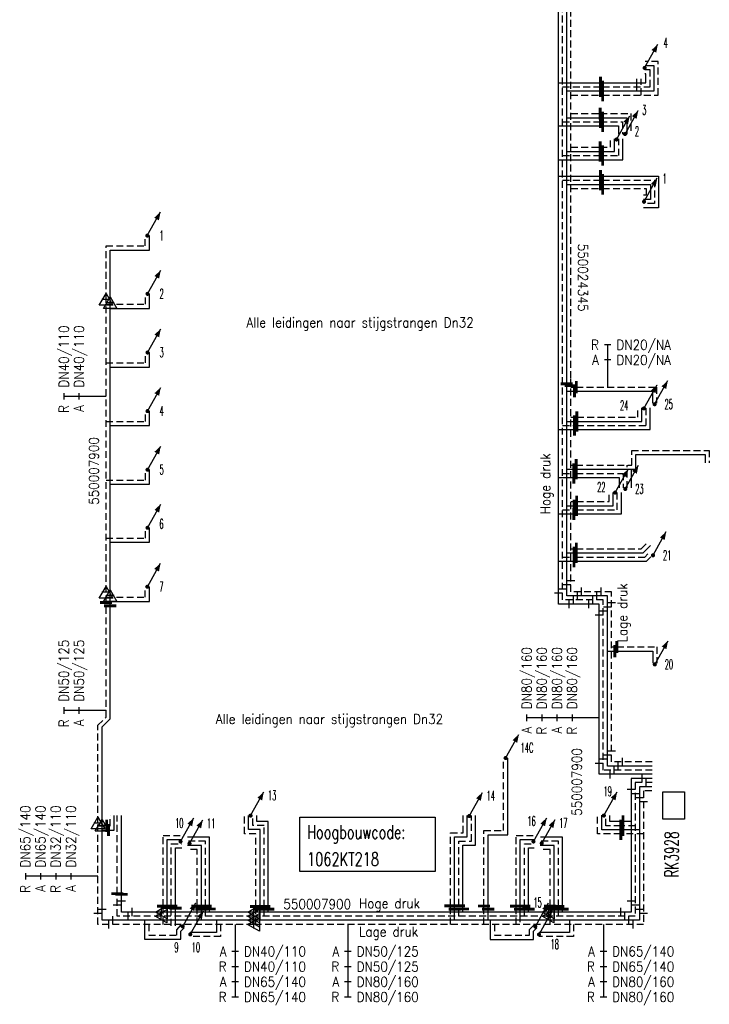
# Model space of a CAD drawing. Header units: millimetres. Extents: x 0 to 118212815, y 0 to 488348790.
# Tile 86 of 143: x 117681113 to 117744751, y 485206348 to 485297120. Entities that reach past the tile are written whole.
import ezdxf
from ezdxf.enums import TextEntityAlignment as Align

# ---------------------------------------------------------------- set-up
doc = ezdxf.new("R2010")
doc.units = ezdxf.units.MM
doc.header["$LTSCALE"] = 200
doc.linetypes.add('HIDDEN2', pattern=[4.7625, 3.175, -1.5875])
for name, color, linetype in [('WW-C-AFSLUITER', 7, 'Continuous'), ('WW-C-hoogbouw', 7, 'Continuous'), ('WW-C-KAST', 7, 'Continuous'), ('WW-C-mof', 7, 'Continuous'), ('WW-C-stijgstrang', 7, 'Continuous'), ('WW-C-VERLOOP', 7, 'Continuous'), ('WW-I-diam', 7, 'Continuous'), ('WW-I-info', 7, 'Continuous'), ('WW-L-aanvoer', 3, 'Continuous'), ('WW-L-retour', 3, 'HIDDEN2')]:
    doc.layers.add(name, color=color, linetype=linetype)
doc.styles.add('DIN17', font='ROMANS.SHX', dxfattribs={"width": 0.9})

# ---------------------------------------------------------------- blocks, each defined once
blk = doc.blocks.new('LR-VERL')
at = {"color": 0, "linetype": 'ByBlock', "lineweight": -2}
blk.add_lwpolyline([(1.08, 0), (-1.08, -1.25), (-1.08, 1.25)], close=True, dxfattribs=at)
blk = doc.blocks.new('LR-mof')
at = {"color": 0, "linetype": 'ByBlock', "lineweight": -2}
blk.add_line((0, -0.75), (0, 0.75), dxfattribs=at)
blk = doc.blocks.new('LR-DIAB4')
at = {"color": 0, "linetype": 'Continuous', "lineweight": -3}
for p, q in [((0, 10.6), (0, 13.4)), ((0, 7.8), (0, 10.6)), ((0, 5), (0, 7.8))]:
    blk.add_line(p, q, dxfattribs=at)
at = {"color": 0, "lineweight": -3}
blk.add_line((0, 0), (0, 5), dxfattribs=at)
for points in [[(0.61, 13.4), (0, 13.4), (-0.61, 13.4)], [(0.61, 10.6), (0, 10.6), (-0.61, 10.6)], [(0.61, 7.8), (0, 7.8), (-0.61, 7.8)], [(0.61, 5), (0, 5), (-0.61, 5)]]:
    blk.add_lwpolyline(points, dxfattribs=at)
at = {"color": 1, "lineweight": -3, "style": 'DIN17', "width": 0.9}
for tag, p in [('*1', (-1.61, 13.4)), ('*2', (-1.61, 10.62)), ('*3', (-1.61, 7.82)), ('*4', (-1.61, 5.02))]:
    blk.add_attdef(tag, text='', height=1.8, dxfattribs=at).set_placement(p, align=Align.MIDDLE_RIGHT)
for tag, p in [('*11', (1.61, 13.4)), ('*12', (1.61, 10.6)), ('*13', (1.61, 7.8)), ('*14', (1.61, 5))]:
    blk.add_attdef(tag, text='', height=1.8, dxfattribs=at).set_placement(p, align=Align.MIDDLE_LEFT)
blk = doc.blocks.new('LR-DIAO4')
at = {"color": 0, "lineweight": -3}
blk.add_line((0, 0), (0, -5), dxfattribs=at)
at = {"color": 0, "linetype": 'Continuous', "lineweight": -3}
for p, q in [((0, -5), (0, -7.8)), ((0, -7.8), (0, -10.6)), ((0, -10.6), (0, -13.4))]:
    blk.add_line(p, q, dxfattribs=at)
at = {"color": 0, "lineweight": -3}
for points in [[(0.61, -5), (0, -5), (-0.61, -5)], [(0.61, -7.8), (0, -7.8), (-0.61, -7.8)], [(0.61, -10.6), (0, -10.6), (-0.61, -10.6)], [(0.61, -13.4), (0, -13.4), (-0.61, -13.4)]]:
    blk.add_lwpolyline(points, dxfattribs=at)
at = {"color": 1, "lineweight": -3, "style": 'DIN17', "width": 0.9}
for tag, p in [('*1', (-1.61, -5)), ('*2', (-1.61, -7.78)), ('*3', (-1.61, -10.58)), ('*4', (-1.61, -13.38))]:
    blk.add_attdef(tag, text='', height=1.8, dxfattribs=at).set_placement(p, align=Align.MIDDLE_RIGHT)
for tag, p in [('*11', (1.61, -5)), ('*12', (1.61, -7.8)), ('*13', (1.61, -10.6)), ('*14', (1.61, -13.4))]:
    blk.add_attdef(tag, text='', height=1.8, dxfattribs=at).set_placement(p, align=Align.MIDDLE_LEFT)
blk = doc.blocks.new('LR-DIAB2')
at = {"color": 0, "linetype": 'Continuous', "lineweight": -3}
blk.add_line((0, 5), (0, 7.8), dxfattribs=at)
at = {"color": 0, "lineweight": -3}
blk.add_line((0, 0), (0, 5), dxfattribs=at)
for points in [[(0.61, 7.8), (0, 7.8), (-0.61, 7.8)], [(0.61, 5), (0, 5), (-0.61, 5)]]:
    blk.add_lwpolyline(points, dxfattribs=at)
at = {"color": 1, "lineweight": -3, "style": 'DIN17', "width": 0.9}
for tag, p in [('*1', (-1.61, 7.8)), ('*2', (-1.61, 5.02))]:
    blk.add_attdef(tag, text='', height=1.8, dxfattribs=at).set_placement(p, align=Align.MIDDLE_RIGHT)
for tag, p in [('*11', (1.61, 7.8)), ('*12', (1.61, 5))]:
    blk.add_attdef(tag, text='', height=1.8, dxfattribs=at).set_placement(p, align=Align.MIDDLE_LEFT)
blk = doc.blocks.new('LR-styg')
at = {"color": 0, "lineweight": -3}
blk.add_line((0, 0), (2.5, 4.33), dxfattribs=at)
at = {"color": 0, "lineweight": -3, "const_width": 0.375}
blk.add_lwpolyline([(-0.19, 0, 1), (0.19, 0, 1)], format="xyb", close=True, dxfattribs=at)
at = {"color": 0, "lineweight": -3}
blk.add_solid([(2.5, 4.33), (1.32, 3.28), (2.18, 2.78)], dxfattribs=at)
at = {"color": 7, "linetype": 'ByBlock', "lineweight": -2, "style": 'DIN17', "width": 0.5}
blk.add_attdef('*1', text='', height=1.8, dxfattribs=at).set_placement((0, -2.5), align=Align.MIDDLE)
blk = doc.blocks.new('LR-hoogb')
at = {"color": 0, "linetype": 'ByBlock', "lineweight": -3}
blk.add_lwpolyline([(-12.5, 5), (12.5, 5), (12.5, -5), (-12.5, -5)], close=True, dxfattribs=at)
at = {"color": 7, "linetype": 'Continuous', "lineweight": -3, "style": 'DIN17', "width": 0.7}
blk.add_text('Hoogbouwcode:', height=2.5, dxfattribs=at).set_placement((-11.15, 1))
at = {"color": 0, "linetype": 'ByBlock', "lineweight": -3, "style": 'DIN17', "width": 0.7}
for tag, p in [('*1', (-11.15, -4)), ('*2', (-11.15, -9))]:
    blk.add_attdef(tag, p, '', height=2.5, dxfattribs=at)
blk = doc.blocks.new('LR-AFS')
at = {"color": 0, "lineweight": -3, "const_width": 0.7}
blk.add_lwpolyline([(0, -1.5), (0, 1.5)], dxfattribs=at)
at = {"color": 7, "linetype": 'ByBlock', "lineweight": -2, "style": 'DIN17', "width": 0.9}
blk.add_attdef('*1', text='', height=2.5, dxfattribs=at).set_placement((0, 5), align=Align.MIDDLE)
at = {"color": 0, "linetype": 'ByBlock', "lineweight": -2, "style": 'DIN17', "width": 0.3, "flags": 1}
for tag, p in [('*2', (2.5, 1.5)), ('OCODE', (-7.5, -2.5)), ('NCODE', (-2.5, -2.5)), ('BC', (2.5, -2.5)), ('RK', (7.5, -2.5)), ('ST', (-7.5, -5)), ('VCODE', (-2.5, -5)), ('NIVO', (2.5, -5)), ('IMM', (7.5, -5)), ('FABR', (-7.5, -7.5)), ('TYPE', (-2.5, -7.5)), ('OPBOUW', (2.5, -7.5)), ('BEDIEN', (7.5, -7.5)), ('VERTR', (-7.5, -10)), ('OPBLEN', (-2.5, -10)), ('HULPST', (2.5, -10)), ('VERLSP', (7.5, -10)), ('DEKM', (-7.5, -12.5)), ('PDATUM', (-2.5, -12.5)), ('OPM', (2.5, -12.5)), ('BORD', (7.5, -12.5)), ('BORDL', (-7.5, -15)), ('BORDX', (-2.5, -15)), ('BORDY', (2.5, -15)), ('BORDZ', (7.5, -15))]:
    blk.add_attdef(tag, text='', height=1.8, dxfattribs=at).set_placement(p, align=Align.MIDDLE)
blk = doc.blocks.new('LR-kast')
at = {"color": 0, "linetype": 'ByBlock', "lineweight": -3}
blk.add_lwpolyline([(-2.5, 2), (2.5, 2), (2.5, -2), (-2.5, -2)], close=True, dxfattribs=at)
at = {"color": 7, "linetype": 'ByBlock', "lineweight": -3, "style": 'DIN17', "width": 0.7}
for tag, p in [('*1', (0, 5)), ('*2', (0, -5))]:
    blk.add_attdef(tag, text='', height=2.5, dxfattribs=at).set_placement(p, align=Align.MIDDLE)
at = {"color": 0, "linetype": 'ByBlock', "lineweight": -2, "style": 'DIN17', "width": 0.3, "flags": 1}
for tag, p in [('OCODE', (5, 1.25)), ('NCODE', (10, 1.25)), ('BC', (15, 1.25)), ('RK', (20, 1.25)), ('ST', (5, -1.25)), ('VCODE', (10, -1.25)), ('NIVO', (15, -1.25)), ('IMM', (20, -1.25))]:
    blk.add_attdef(tag, text='', height=1.8, dxfattribs=at).set_placement(p, align=Align.MIDDLE)
blk = doc.blocks.new('LR-hyp')
at = {"color": 7, "linetype": 'ByBlock', "lineweight": -3, "style": 'DIN17', "width": 0.9}
blk.add_attdef('*1', text='', height=1.8, dxfattribs=at).set_placement((0, 0), align=Align.MIDDLE)
at = {"color": 7, "linetype": 'ByBlock', "lineweight": -2, "style": 'DIN17', "width": 0.9, "flags": 1}
blk.add_attdef('*2', text='', height=1.8, dxfattribs=at).set_placement((0, -5), align=Align.MIDDLE)

msp = doc.modelspace()

# ---------------------------------------------------------------- linework, layer by layer
at = {"layer": 'WW-L-aanvoer'}
for p, q in [((117730830, 485260663), (117730830, 485332830)), ((117731590, 485264087), (117731590, 485316088)), ((117739663, 485292879), (117738833, 485292879)), ((117739663, 485290550), (117739663, 485292879)), ((117730830, 485291310), (117734708, 485291310)), ((117734708, 485291310), (117738903, 485291310)), ((117738068, 485290550), (117738068, 485291663)), ((117738903, 485292119), (117738806, 485292119)), ((117738903, 485291310), (117738903, 485292119)), ((117731590, 485290550), (117734704, 485290550)), ((117734704, 485290550), (117739663, 485290550)), ((117731590, 485288082), (117734906, 485288082)), ((117734906, 485288082), (117737133, 485288082)), ((117737133, 485288082), (117737133, 485286563)), ((117730830, 485287322), (117734906, 485287322)), ((117734906, 485287322), (117736373, 485287322)), ((117736373, 485287322), (117736373, 485286563)), ((117736011, 485284974), (117736011, 485286122)), ((117736771, 485284214), (117736771, 485286122)), ((117731590, 485284974), (117734906, 485284974)), ((117734906, 485284974), (117736011, 485284974)), ((117730830, 485284214), (117734904, 485284214)), ((117734904, 485284214), (117736771, 485284214)), ((117730830, 485282697), (117734709, 485282697)), ((117734709, 485282697), (117740072, 485282697)), ((117740072, 485282697), (117740072, 485279788)), ((117731590, 485281937), (117734712, 485281937)), ((117734712, 485281937), (117739312, 485281937)), ((117739312, 485281937), (117739312, 485280548)), ((117739312, 485280548), (117738668, 485280548)), ((117740072, 485279788), (117738669, 485279788)), ((117693082, 485275885), (117693082, 485277216)), ((117689464, 485271026), (117689464, 485275885)), ((117689464, 485275885), (117693082, 485275885)), ((117693101, 485270509), (117693101, 485271845)), ((117689464, 485244022), (117689464, 485271026)), ((117689464, 485270509), (117693101, 485270509)), ((117693101, 485265099), (117693101, 485266435)), ((117689464, 485265099), (117693101, 485265099)), ((117731590, 485263545), (117731590, 485264087)), ((117731590, 485244005), (117731590, 485263545)), ((117731590, 485262869), (117732313, 485262869)), ((117732313, 485262869), (117739511, 485262869)), ((117739511, 485262869), (117739511, 485261756)), ((117738532, 485260087), (117738532, 485261335)), ((117739292, 485259327), (117739292, 485261327)), ((117693101, 485259704), (117693101, 485261039)), ((117730830, 485243245), (117730830, 485260663)), ((117689464, 485259704), (117693101, 485259704)), ((117731590, 485260087), (117732313, 485260087)), ((117732313, 485260087), (117738532, 485260087)), ((117730830, 485259327), (117732315, 485259327)), ((117732315, 485259327), (117739292, 485259327)), ((117737966, 485255673), (117737966, 485257038)), ((117737966, 485257038), (117744371, 485257038)), ((117744371, 485257038), (117744371, 485256266)), ((117693101, 485254299), (117693101, 485255634)), ((117731590, 485255673), (117732239, 485255673)), ((117732239, 485255673), (117737966, 485255673)), ((117737560, 485253949), (117737560, 485255673)), ((117689464, 485254299), (117693101, 485254299)), ((117730830, 485254913), (117732252, 485254913)), ((117732252, 485254913), (117736420, 485254913)), ((117736420, 485254913), (117736420, 485253949)), ((117735882, 485252311), (117735882, 485253544)), ((117736642, 485251551), (117736642, 485253545)), ((117731590, 485252311), (117732257, 485252311)), ((117732257, 485252311), (117735882, 485252311)), ((117730830, 485251551), (117732254, 485251551)), ((117732254, 485251551), (117736642, 485251551)), ((117693101, 485248943), (117693101, 485250279)), ((117689464, 485248943), (117693101, 485248943)), ((117738631, 485247961), (117739335, 485248655)), ((117731590, 485247961), (117732280, 485247961)), ((117732280, 485247961), (117738631, 485247961)), ((117730830, 485247201), (117732270, 485247201)), ((117732270, 485247201), (117738943, 485247201)), ((117738943, 485247201), (117739354, 485247607)), ((117693086, 485243491), (117693086, 485244841)), ((117689464, 485243090), (117689464, 485244022)), ((117689464, 485243491), (117693086, 485243491)), ((117734590, 485243245), (117730830, 485243245)), ((117735350, 485244005), (117731590, 485244005)), ((117734590, 485227554), (117734590, 485243245)), ((117735350, 485228314), (117735350, 485244005)), ((117689464, 485232656), (117689464, 485243090)), ((117735350, 485238910), (117736033, 485238910)), ((117736033, 485238910), (117739526, 485238910)), ((117739526, 485238910), (117739526, 485237797)), ((117688718, 485231920), (117689464, 485232656)), ((117688718, 485222846), (117688718, 485231920)), ((117726143, 485221987), (117726143, 485229055)), ((117739483, 485228314), (117735350, 485228314)), ((117739483, 485227554), (117734590, 485227554)), ((117739483, 485227174), (117737542, 485227174)), ((117737542, 485227174), (117737542, 485214858)), ((117739433, 485226411), (117738302, 485226411)), ((117738302, 485226411), (117738302, 485214098)), ((117689841, 485222413), (117689841, 485223751)), ((117690500, 485216492), (117690500, 485223740)), ((117702241, 485222449), (117702241, 485223751)), ((117703001, 485223209), (117703001, 485223750)), ((117704057, 485223209), (117703001, 485223209)), ((117704057, 485215126), (117704057, 485223209)), ((117722410, 485221783), (117722410, 485223750)), ((117723170, 485221023), (117723170, 485223742)), ((117734817, 485222437), (117734817, 485223771)), ((117735577, 485223197), (117735577, 485223748)), ((117736783, 485223197), (117735577, 485223197)), ((117737542, 485223197), (117736783, 485223197)), ((117688718, 485214098), (117688718, 485222846)), ((117688718, 485222413), (117689304, 485222413)), ((117689304, 485222413), (117689841, 485222413)), ((117703297, 485222449), (117702241, 485222449)), ((117703297, 485215126), (117703297, 485222449)), ((117736787, 485222437), (117734817, 485222437)), ((117738302, 485222437), (117736787, 485222437)), ((117694727, 485221535), (117696069, 485221535)), ((117694727, 485215252), (117694727, 485221535)), ((117698644, 485221759), (117696589, 485221759)), ((117698644, 485215135), (117698644, 485221759)), ((117721251, 485221783), (117722410, 485221783)), ((117721251, 485215120), (117721251, 485221783)), ((117724336, 485221987), (117726143, 485221987)), ((117724336, 485215117), (117724336, 485221987)), ((117727303, 485221530), (117728608, 485221530)), ((117727303, 485215109), (117727303, 485221530)), ((117731202, 485221758), (117729158, 485221758)), ((117731202, 485215125), (117731202, 485221758)), ((117695487, 485220775), (117696066, 485220775)), ((117695487, 485215208), (117695487, 485220775)), ((117697884, 485220999), (117696588, 485220999)), ((117697884, 485215119), (117697884, 485220999)), ((117722011, 485221023), (117723170, 485221023)), ((117722011, 485215136), (117722011, 485221023)), ((117728063, 485220770), (117728602, 485220770)), ((117728063, 485215115), (117728063, 485220770)), ((117730442, 485220998), (117729153, 485220998)), ((117730442, 485215115), (117730442, 485220998)), ((117690500, 485214858), (117690500, 485216492)), ((117694727, 485214098), (117694727, 485215252)), ((117695487, 485213586), (117695487, 485215208)), ((117697884, 485214098), (117697884, 485215119)), ((117698644, 485214858), (117698644, 485215135)), ((117703297, 485214098), (117703297, 485215126)), ((117704057, 485214858), (117704057, 485215126)), ((117721251, 485214098), (117721251, 485215120)), ((117722011, 485214858), (117722011, 485215136)), ((117724336, 485214098), (117724336, 485215117)), ((117727303, 485213908), (117727303, 485215109)), ((117728063, 485214858), (117728063, 485215115)), ((117730442, 485214098), (117730442, 485215115)), ((117731202, 485214858), (117731202, 485215125)), ((117702710, 485214098), (117688718, 485214098)), ((117694179, 485214858), (117690500, 485214858)), ((117692642, 485214098), (117692642, 485212354)), ((117702700, 485214858), (117694179, 485214858)), ((117699277, 485214098), (117699277, 485212983)), ((117729880, 485214858), (117702700, 485214858)), ((117738302, 485214098), (117702710, 485214098)), ((117724535, 485214098), (117724535, 485212335)), ((117737542, 485214858), (117729880, 485214858)), ((117731841, 485214098), (117731841, 485212974)), ((117695987, 485213077), (117696295, 485213404)), ((117728541, 485213079), (117728836, 485213387)), ((117692642, 485212354), (117695987, 485212354)), ((117695987, 485212354), (117695987, 485213077)), ((117699277, 485212983), (117696852, 485212983)), ((117724535, 485212335), (117728541, 485212335)), ((117728541, 485212335), (117728541, 485213079)), ((117731841, 485212974), (117729036, 485212974))]:
    msp.add_line(p, q, dxfattribs=at)
at = {"layer": 'WW-L-retour'}
for p, q in [((117731210, 485260663), (117731210, 485332829)), ((117731970, 485264087), (117731970, 485316103)), ((117740043, 485293259), (117738833, 485293259)), ((117740043, 485290170), (117740043, 485293259)), ((117739283, 485292499), (117738806, 485292499)), ((117739283, 485290930), (117739283, 485292499)), ((117738448, 485290170), (117738448, 485291663)), ((117731210, 485290930), (117734910, 485290930)), ((117734910, 485290930), (117739283, 485290930)), ((117731970, 485290170), (117734908, 485290170)), ((117734908, 485290170), (117740043, 485290170)), ((117731210, 485287702), (117734693, 485287702)), ((117731970, 485288462), (117734686, 485288462)), ((117734686, 485288462), (117737513, 485288462)), ((117734693, 485287702), (117736753, 485287702)), ((117736753, 485287702), (117736753, 485286563)), ((117737513, 485288462), (117737513, 485286563)), ((117735631, 485285354), (117735631, 485286122)), ((117736391, 485284594), (117736391, 485286122)), ((117731970, 485285354), (117734678, 485285354)), ((117734678, 485285354), (117735631, 485285354)), ((117731210, 485284594), (117734683, 485284594)), ((117734683, 485284594), (117736391, 485284594)), ((117731210, 485282317), (117734912, 485282317)), ((117734912, 485282317), (117739692, 485282317)), ((117739692, 485282317), (117739692, 485280168)), ((117731970, 485281557), (117734913, 485281557)), ((117734913, 485281557), (117738932, 485281557)), ((117738932, 485281557), (117738932, 485280928)), ((117738932, 485280928), (117738668, 485280928)), ((117739692, 485280168), (117738669, 485280168)), ((117692702, 485276265), (117692702, 485277216)), ((117689084, 485271329), (117689084, 485276265)), ((117689084, 485276265), (117692702, 485276265)), ((117689084, 485244339), (117689084, 485271329)), ((117692721, 485270889), (117692721, 485271845)), ((117689084, 485270889), (117692721, 485270889)), ((117692721, 485265479), (117692721, 485266435)), ((117689084, 485265479), (117692721, 485265479)), ((117731970, 485263383), (117731970, 485264087)), ((117731970, 485244385), (117731970, 485263383)), ((117731970, 485263249), (117732474, 485263249)), ((117732474, 485263249), (117739891, 485263249)), ((117739891, 485263249), (117739891, 485261756)), ((117738152, 485260467), (117738152, 485261335)), ((117738912, 485259707), (117738912, 485261327)), ((117692721, 485260084), (117692721, 485261039)), ((117731210, 485243625), (117731210, 485260663)), ((117731970, 485260467), (117732530, 485260467)), ((117732530, 485260467), (117738152, 485260467)), ((117689084, 485260084), (117692721, 485260084)), ((117731210, 485259707), (117732529, 485259707)), ((117732529, 485259707), (117738912, 485259707)), ((117737586, 485256053), (117737586, 485257418)), ((117737586, 485257418), (117744751, 485257418)), ((117744751, 485257418), (117744751, 485256266)), ((117731970, 485256053), (117732458, 485256053)), ((117732458, 485256053), (117737586, 485256053)), ((117737180, 485253949), (117737180, 485256053)), ((117692721, 485254679), (117692721, 485255634)), ((117731210, 485255293), (117732460, 485255293)), ((117732460, 485255293), (117736800, 485255293)), ((117736800, 485255293), (117736800, 485253949)), ((117689084, 485254679), (117692721, 485254679)), ((117735502, 485252691), (117735502, 485253544)), ((117736262, 485251931), (117736262, 485253545)), ((117731970, 485252691), (117732503, 485252691)), ((117732503, 485252691), (117735502, 485252691)), ((117731210, 485251931), (117732510, 485251931)), ((117732510, 485251931), (117736262, 485251931)), ((117692721, 485249323), (117692721, 485250279)), ((117689084, 485249323), (117692721, 485249323)), ((117738475, 485248341), (117739068, 485248926)), ((117731970, 485248341), (117732478, 485248341)), ((117732478, 485248341), (117738475, 485248341)), ((117738787, 485247581), (117739087, 485247877)), ((117731210, 485247581), (117732477, 485247581)), ((117732477, 485247581), (117738787, 485247581)), ((117689084, 485243388), (117689084, 485244339)), ((117692706, 485243871), (117692706, 485244841)), ((117735730, 485244385), (117731970, 485244385)), ((117735730, 485228694), (117735730, 485244385)), ((117689084, 485243871), (117692706, 485243871)), ((117689084, 485232815), (117689084, 485243388)), ((117734970, 485243625), (117731210, 485243625)), ((117734970, 485227934), (117734970, 485243625)), ((117735730, 485239290), (117736213, 485239290)), ((117736213, 485239290), (117739906, 485239290)), ((117739906, 485239290), (117739906, 485237797)), ((117688338, 485232079), (117689084, 485232815)), ((117688338, 485223050), (117688338, 485232079)), ((117725763, 485222367), (117725763, 485229055)), ((117739483, 485228694), (117735730, 485228694)), ((117739483, 485227934), (117734970, 485227934)), ((117739483, 485226794), (117737922, 485226794)), ((117737922, 485226794), (117737922, 485214478)), ((117739433, 485226031), (117738682, 485226031)), ((117738682, 485226031), (117738682, 485213718)), ((117689461, 485222793), (117689461, 485223751)), ((117690120, 485216548), (117690120, 485223740)), ((117701861, 485222069), (117701861, 485223751)), ((117702621, 485222829), (117702621, 485223750)), ((117722030, 485222163), (117722030, 485223750)), ((117722790, 485221403), (117722790, 485223742)), ((117734437, 485222057), (117734437, 485223771)), ((117735197, 485222817), (117735197, 485223748)), ((117688338, 485213718), (117688338, 485223050)), ((117688338, 485222793), (117689135, 485222793)), ((117689135, 485222793), (117689461, 485222793)), ((117703677, 485222829), (117702621, 485222829)), ((117703677, 485215359), (117703677, 485222829)), ((117723956, 485222367), (117725763, 485222367)), ((117723956, 485215410), (117723956, 485222367)), ((117736579, 485222817), (117735197, 485222817)), ((117737922, 485222817), (117736579, 485222817)), ((117694347, 485221915), (117696069, 485221915)), ((117694347, 485215394), (117694347, 485221915)), ((117698264, 485221379), (117696589, 485221379)), ((117698264, 485215389), (117698264, 485221379)), ((117702917, 485222069), (117701861, 485222069)), ((117702917, 485215359), (117702917, 485222069)), ((117720871, 485222163), (117722030, 485222163)), ((117720871, 485215426), (117720871, 485222163)), ((117721631, 485221403), (117722790, 485221403)), ((117721631, 485215426), (117721631, 485221403)), ((117726923, 485221910), (117728608, 485221910)), ((117726923, 485215394), (117726923, 485221910)), ((117730822, 485221378), (117729158, 485221378)), ((117730822, 485215382), (117730822, 485221378)), ((117736582, 485222057), (117734437, 485222057)), ((117738682, 485222057), (117736582, 485222057)), ((117695107, 485221155), (117696066, 485221155)), ((117695107, 485215412), (117695107, 485221155)), ((117697504, 485220619), (117696588, 485220619)), ((117697504, 485215400), (117697504, 485220619)), ((117727683, 485221150), (117728602, 485221150)), ((117727683, 485215388), (117727683, 485221150)), ((117730062, 485220618), (117729153, 485220618)), ((117730062, 485215388), (117730062, 485220618)), ((117690120, 485214478), (117690120, 485216548)), ((117694347, 485213718), (117694347, 485215394)), ((117695107, 485213586), (117695107, 485215412)), ((117697504, 485213718), (117697504, 485215400)), ((117698264, 485214478), (117698264, 485215389)), ((117702917, 485213718), (117702917, 485215359)), ((117703677, 485214478), (117703677, 485215359)), ((117720871, 485213718), (117720871, 485215426)), ((117721631, 485214478), (117721631, 485215426)), ((117723956, 485213718), (117723956, 485215410)), ((117726923, 485213718), (117726923, 485215394)), ((117727683, 485214478), (117727683, 485215388)), ((117730062, 485213718), (117730062, 485215388)), ((117730822, 485214478), (117730822, 485215382)), ((117694150, 485214478), (117690120, 485214478)), ((117702688, 485214478), (117694150, 485214478)), ((117729870, 485214478), (117702688, 485214478)), ((117737922, 485214478), (117729870, 485214478)), ((117702688, 485213718), (117688338, 485213718)), ((117693022, 485213718), (117693022, 485212734)), ((117695607, 485213228), (117696018, 485213664)), ((117695607, 485212734), (117695607, 485213228)), ((117699657, 485213718), (117699657, 485212603)), ((117738682, 485213718), (117702688, 485213718)), ((117724915, 485213718), (117724915, 485212715)), ((117728161, 485213231), (117728560, 485213650)), ((117728161, 485212715), (117728161, 485213231)), ((117732221, 485213718), (117732221, 485212594)), ((117693022, 485212734), (117695607, 485212734)), ((117699657, 485212603), (117696852, 485212603)), ((117724915, 485212715), (117728161, 485212715)), ((117732221, 485212594), (117729036, 485212594))]:
    msp.add_line(p, q, dxfattribs=at)

# ---------------------------------------------------------------- block references
at = {"layer": 'WW-C-AFSLUITER', "linetype": 'Continuous', "xscale": 375, "yscale": 375, "zscale": 375}
for p in [(117734704, 485290550), (117734708, 485291310), (117734910, 485290930), (117734908, 485290170), (117734686, 485288462), (117734906, 485288082), (117734693, 485287702), (117734906, 485287322), (117734678, 485285354), (117734683, 485284594), (117734904, 485284214), (117734906, 485284974), (117734709, 485282697), (117734712, 485281937), (117734912, 485282317), (117734913, 485281557), (117732313, 485262869), (117732474, 485263249), (117732313, 485260087), (117732529, 485259707), (117732530, 485260467), (117732315, 485259327), (117732458, 485256053), (117732239, 485255673), (117732460, 485255293), (117732252, 485254913), (117732503, 485252691), (117732254, 485251551), (117732257, 485252311), (117732510, 485251931), (117732280, 485247961), (117732478, 485248341), (117732270, 485247201), (117732477, 485247581), (117736033, 485238910), (117736213, 485239290), (117689135, 485222793), (117736579, 485222817), (117736783, 485223197), (117689304, 485222413), (117736582, 485222057), (117736787, 485222437)]:
    msp.add_blockref('LR-AFS', p, dxfattribs=at)
at = {"layer": 'WW-C-AFSLUITER', "linetype": 'Continuous', "xscale": 375, "yscale": 375, "zscale": 375, "rotation": 90}
for p in [(117731590, 485263545), (117731970, 485263383), (117689084, 485243388), (117689464, 485243090), (117690120, 485216548), (117690500, 485216492), (117694347, 485215394), (117694727, 485215252), (117695107, 485215412), (117695487, 485215208), (117697504, 485215400), (117697884, 485215119), (117698264, 485215389), (117698644, 485215135), (117702917, 485215359), (117703297, 485215126), (117703677, 485215359), (117704057, 485215126), (117720871, 485215426), (117721251, 485215120), (117721631, 485215426), (117722011, 485215136), (117723956, 485215410), (117724336, 485215117), (117726923, 485215394), (117727303, 485215109), (117727683, 485215388), (117728063, 485215115), (117730062, 485215388), (117730442, 485215115), (117730822, 485215382), (117731202, 485215125)]:
    msp.add_blockref('LR-AFS', p, dxfattribs=at)
at = {"layer": 'WW-C-hoogbouw', "linetype": 'Continuous'}
ref = msp.add_blockref('LR-hoogb', (117713206, 485221104), dxfattribs=dict(at, xscale=500, yscale=500, zscale=500))
ref.add_attrib('*1', '1062KT218', (117707632, 485219104), dxfattribs={"layer": '0', "color": 7, "linetype": 'ByBlock', "lineweight": -3, "height": 1250, "style": 'DIN17', "width": 0.7})
at = {"layer": 'WW-C-KAST', "linetype": 'Continuous'}
ref = msp.add_blockref('LR-kast', (117741461, 485224679), dxfattribs=dict(at, xscale=500, yscale=500, zscale=500, rotation=90))
ref.add_attrib('*1', 'RK3928', dxfattribs={"layer": '0', "color": 7, "linetype": 'ByBlock', "lineweight": -3, "height": 1250, "rotation": 90, "style": 'DIN17', "width": 0.65}).set_placement((117741282, 485220168), align=Align.MIDDLE)
at = {"layer": 'WW-C-mof', "xscale": 500, "yscale": 500, "zscale": 500}
for p, rotation in [((117689084, 485271329), 90), ((117689464, 485271026), 90), ((117731590, 485245005), 89.99999999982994), ((117731970, 485245385), 89.99999999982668), ((117689084, 485244339), 90), ((117730830, 485244245), 89.99999999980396), ((117731210, 485244625), 89.99999999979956), ((117734350, 485244005), 180), ((117734730, 485244385), 180), ((117689464, 485244022), 90), ((117733590, 485243245), 180), ((117733970, 485243625), 180), ((117735730, 485243385), 269.9999999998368), ((117734590, 485242245), 269.9999999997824), ((117734970, 485242625), 269.9999999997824), ((117735350, 485243005), 269.9999999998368), ((117735730, 485229694), 89.99999999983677), ((117734970, 485228934), 89.99999999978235), ((117735350, 485229314), 89.99999999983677), ((117734590, 485228554), 89.99999999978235), ((117737542, 485226174), 269.999999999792), ((117737922, 485225794), 269.999999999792), ((117738302, 485225411), 269.999999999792), ((117738682, 485225031), 269.999999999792), ((117688338, 485223050), 90), ((117688718, 485222846), 90), ((117688718, 485215098), 89.99999999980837), ((117690120, 485215478), 89.99999999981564), ((117690500, 485215858), 89.99999999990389), ((117694179, 485214858), 180), ((117702700, 485214858), 180), ((117729880, 485214858), 180), ((117736542, 485214858), 179.9999999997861), ((117737542, 485215858), 89.99999999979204), ((117737922, 485215478), 89.99999999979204), ((117738302, 485215098), 89.99999999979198), ((117688338, 485214718), 89.99999999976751), ((117694150, 485214478), 180), ((117702688, 485214478), 180), ((117702688, 485213718), 180), ((117702710, 485214098), 180), ((117729870, 485214478), 180), ((117736922, 485214478), 179.9999999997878), ((117737302, 485214098), 179.9999999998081), ((117737682, 485213718), 179.9999999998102), ((117738682, 485214718), 89.99999999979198)]:
    msp.add_blockref('LR-mof', p, dxfattribs=dict(at, rotation=rotation))
for p in [(117732590, 485244005), (117732970, 485244385), (117731830, 485243245), (117732210, 485243625), (117736350, 485228314), (117736730, 485228694), (117735590, 485227554), (117735970, 485227934), (117738542, 485227174), (117738922, 485226794), (117691500, 485214858), (117689338, 485213718), (117689718, 485214098), (117691120, 485214478)]:
    msp.add_blockref('LR-mof', p, dxfattribs=at)
at = {"layer": 'WW-C-stijgstrang', "linetype": 'Continuous'}
ref = msp.add_blockref('LR-styg', (117738780, 485292677), dxfattribs=dict(at, xscale=499.9999999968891, yscale=499.9999999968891, zscale=499.9999999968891, rotation=0.7745839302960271))
ref.add_attrib('*1', '4', dxfattribs={"layer": '0', "color": 1, "linetype": 'ByBlock', "lineweight": -2, "height": 900, "style": 'DIN17', "width": 0.5}).set_placement((117740722, 485294989), align=Align.MIDDLE)
ref = msp.add_blockref('LR-styg', (117736971, 485286578), dxfattribs=dict(at, xscale=499.9999999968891, yscale=499.9999999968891, zscale=499.9999999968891, rotation=0.7745839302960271))
ref.add_attrib('*1', '3', dxfattribs={"layer": '0', "color": 1, "linetype": 'ByBlock', "lineweight": -2, "height": 900, "style": 'DIN17', "width": 0.5}).set_placement((117738747, 485288805), align=Align.MIDDLE)
ref = msp.add_blockref('LR-styg', (117736181, 485286073), dxfattribs=dict(at, xscale=499.9999999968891, yscale=499.9999999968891, zscale=499.9999999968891, rotation=0.7745839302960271))
ref.add_attrib('*1', '2', dxfattribs={"layer": '0', "color": 1, "linetype": 'ByBlock', "lineweight": -2, "height": 900, "style": 'DIN17', "width": 0.5}).set_placement((117738074, 485286826), align=Align.MIDDLE)
ref = msp.add_blockref('LR-styg', (117738732, 485280350), dxfattribs=dict(at, xscale=499.9999999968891, yscale=499.9999999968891, zscale=499.9999999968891, rotation=0.7745839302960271))
ref.add_attrib('*1', '1', dxfattribs={"layer": '0', "color": 1, "linetype": 'ByBlock', "lineweight": -2, "height": 900, "style": 'DIN17', "width": 0.5}).set_placement((117740615, 485282479), align=Align.MIDDLE)
ref = msp.add_blockref('LR-styg', (117692892, 485277216), dxfattribs=dict(at, xscale=499.9999999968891, yscale=499.9999999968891, zscale=499.9999999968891, rotation=0.7745839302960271))
ref.add_attrib('*1', '1', dxfattribs={"layer": '0', "color": 1, "linetype": 'ByBlock', "lineweight": -2, "height": 900, "style": 'DIN17', "width": 0.5}).set_placement((117694197, 485277224), align=Align.MIDDLE)
ref = msp.add_blockref('LR-styg', (117692911, 485271845), dxfattribs=dict(at, xscale=499.9999999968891, yscale=499.9999999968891, zscale=499.9999999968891, rotation=0.7745839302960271))
ref.add_attrib('*1', '2', dxfattribs={"layer": '0', "color": 1, "linetype": 'ByBlock', "lineweight": -2, "height": 900, "style": 'DIN17', "width": 0.5}).set_placement((117694216, 485271853), align=Align.MIDDLE)
ref = msp.add_blockref('LR-styg', (117692911, 485266435), dxfattribs=dict(at, xscale=499.9999999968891, yscale=499.9999999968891, zscale=499.9999999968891, rotation=0.7745839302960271))
ref.add_attrib('*1', '3', dxfattribs={"layer": '0', "color": 1, "linetype": 'ByBlock', "lineweight": -2, "height": 900, "style": 'DIN17', "width": 0.5}).set_placement((117694216, 485266443), align=Align.MIDDLE)
ref = msp.add_blockref('LR-styg', (117692911, 485261039), dxfattribs=dict(at, xscale=499.9999999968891, yscale=499.9999999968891, zscale=499.9999999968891, rotation=0.7745839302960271))
ref.add_attrib('*1', '4', dxfattribs={"layer": '0', "color": 1, "linetype": 'ByBlock', "lineweight": -2, "height": 900, "style": 'DIN17', "width": 0.5}).set_placement((117694216, 485261047), align=Align.MIDDLE)
ref = msp.add_blockref('LR-styg', (117738719, 485261282), dxfattribs=dict(at, xscale=499.9999999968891, yscale=499.9999999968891, zscale=499.9999999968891, rotation=0.7745839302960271))
ref.add_attrib('*1', '24', dxfattribs={"layer": '0', "color": 1, "linetype": 'ByBlock', "lineweight": -2, "height": 900, "style": 'DIN17', "width": 0.5}).set_placement((117736895, 485261561), align=Align.MIDDLE)
ref = msp.add_blockref('LR-styg', (117739699, 485261667), dxfattribs=dict(at, xscale=499.9999999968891, yscale=499.9999999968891, zscale=499.9999999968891, rotation=0.7745839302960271))
ref.add_attrib('*1', '25', dxfattribs={"layer": '0', "color": 1, "linetype": 'ByBlock', "lineweight": -2, "height": 900, "style": 'DIN17', "width": 0.5}).set_placement((117741004, 485261675), align=Align.MIDDLE)
ref = msp.add_blockref('LR-styg', (117692911, 485255634), dxfattribs=dict(at, xscale=499.9999999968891, yscale=499.9999999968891, zscale=499.9999999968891, rotation=0.7745839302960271))
ref.add_attrib('*1', '5', dxfattribs={"layer": '0', "color": 1, "linetype": 'ByBlock', "lineweight": -2, "height": 900, "style": 'DIN17', "width": 0.5}).set_placement((117694216, 485255643), align=Align.MIDDLE)
ref = msp.add_blockref('LR-styg', (117736992, 485253857), dxfattribs=dict(at, xscale=499.9999999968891, yscale=499.9999999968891, zscale=499.9999999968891, rotation=0.7745839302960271))
ref.add_attrib('*1', '23', dxfattribs={"layer": '0', "color": 1, "linetype": 'ByBlock', "lineweight": -2, "height": 900, "style": 'DIN17', "width": 0.5}).set_placement((117738297, 485253865), align=Align.MIDDLE)
ref = msp.add_blockref('LR-styg', (117736058, 485253525), dxfattribs=dict(at, xscale=499.9999999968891, yscale=499.9999999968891, zscale=499.9999999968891, rotation=0.7745839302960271))
ref.add_attrib('*1', '22', dxfattribs={"layer": '0', "color": 1, "linetype": 'ByBlock', "lineweight": -2, "height": 900, "style": 'DIN17', "width": 0.5}).set_placement((117734783, 485254028), align=Align.MIDDLE)
ref = msp.add_blockref('LR-styg', (117692911, 485250279), dxfattribs=dict(at, xscale=499.9999999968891, yscale=499.9999999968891, zscale=499.9999999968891, rotation=0.7745839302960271))
ref.add_attrib('*1', '6', dxfattribs={"layer": '0', "color": 1, "linetype": 'ByBlock', "lineweight": -2, "height": 900, "style": 'DIN17', "width": 0.5}).set_placement((117694195, 485250641), align=Align.MIDDLE)
ref = msp.add_blockref('LR-styg', (117739555, 485247740), dxfattribs=dict(at, xscale=499.9999999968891, yscale=499.9999999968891, zscale=499.9999999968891, rotation=0.7745839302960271))
ref.add_attrib('*1', '21', dxfattribs={"layer": '0', "color": 1, "linetype": 'ByBlock', "lineweight": -2, "height": 900, "style": 'DIN17', "width": 0.5}).set_placement((117740861, 485247748), align=Align.MIDDLE)
ref = msp.add_blockref('LR-styg', (117692896, 485244841), dxfattribs=dict(at, xscale=499.9999999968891, yscale=499.9999999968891, zscale=499.9999999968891, rotation=0.7745839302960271))
ref.add_attrib('*1', '7', dxfattribs={"layer": '0', "color": 1, "linetype": 'ByBlock', "lineweight": -2, "height": 900, "style": 'DIN17', "width": 0.5}).set_placement((117694201, 485244849), align=Align.MIDDLE)
ref = msp.add_blockref('LR-styg', (117739719, 485237683), dxfattribs=dict(at, xscale=499.9999999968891, yscale=499.9999999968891, zscale=499.9999999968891, rotation=0.7745839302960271))
ref.add_attrib('*1', '20', dxfattribs={"layer": '0', "color": 1, "linetype": 'ByBlock', "lineweight": -2, "height": 900, "style": 'DIN17', "width": 0.5}).set_placement((117741024, 485237691), align=Align.MIDDLE)
ref = msp.add_blockref('LR-styg', (117725953, 485229055), dxfattribs=dict(at, xscale=499.9999999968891, yscale=499.9999999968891, zscale=499.9999999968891, rotation=0.7745839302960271))
ref.add_attrib('*1', '14C', dxfattribs={"layer": '0', "color": 1, "linetype": 'ByBlock', "lineweight": -2, "height": 900, "style": 'DIN17', "width": 0.5}).set_placement((117727930, 485230002), align=Align.MIDDLE)
ref = msp.add_blockref('LR-styg', (117702416, 485223743), dxfattribs=dict(at, xscale=499.9999999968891, yscale=499.9999999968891, zscale=499.9999999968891, rotation=0.7745839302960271))
ref.add_attrib('*1', '13', dxfattribs={"layer": '0', "color": 1, "linetype": 'ByBlock', "lineweight": -2, "height": 900, "style": 'DIN17', "width": 0.5}).set_placement((117704404, 485225613), align=Align.MIDDLE)
ref = msp.add_blockref('LR-styg', (117722596, 485223702), dxfattribs=dict(at, xscale=499.9999999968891, yscale=499.9999999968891, zscale=499.9999999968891, rotation=0.7745839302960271))
ref.add_attrib('*1', '14', dxfattribs={"layer": '0', "color": 1, "linetype": 'ByBlock', "lineweight": -2, "height": 900, "style": 'DIN17', "width": 0.5}).set_placement((117724583, 485225572), align=Align.MIDDLE)
ref = msp.add_blockref('LR-styg', (117735022, 485223750), dxfattribs=dict(at, xscale=499.9999999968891, yscale=499.9999999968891, zscale=499.9999999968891, rotation=0.7745839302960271))
ref.add_attrib('*1', '19', dxfattribs={"layer": '0', "color": 1, "linetype": 'ByBlock', "lineweight": -2, "height": 900, "style": 'DIN17', "width": 0.5}).set_placement((117735372, 485225986), align=Align.MIDDLE)
ref = msp.add_blockref('LR-styg', (117695957, 485221355), dxfattribs=dict(at, xscale=499.9999999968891, yscale=499.9999999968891, zscale=499.9999999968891, rotation=0.7745839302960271))
ref.add_attrib('*1', '10', dxfattribs={"layer": '0', "color": 1, "linetype": 'ByBlock', "lineweight": -2, "height": 900, "style": 'DIN17', "width": 0.5}).set_placement((117695841, 485223060), align=Align.MIDDLE)
ref = msp.add_blockref('LR-styg', (117696785, 485221165), dxfattribs=dict(at, xscale=499.9999999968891, yscale=499.9999999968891, zscale=499.9999999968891, rotation=0.7745839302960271))
ref.add_attrib('*1', '11', dxfattribs={"layer": '0', "color": 1, "linetype": 'ByBlock', "lineweight": -2, "height": 900, "style": 'DIN17', "width": 0.5}).set_placement((117698772, 485223035), align=Align.MIDDLE)
ref = msp.add_blockref('LR-styg', (117728524, 485221358), dxfattribs=dict(at, xscale=499.9999999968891, yscale=499.9999999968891, zscale=499.9999999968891, rotation=0.7745839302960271))
ref.add_attrib('*1', '16', dxfattribs={"layer": '0', "color": 1, "linetype": 'ByBlock', "lineweight": -2, "height": 900, "style": 'DIN17', "width": 0.5}).set_placement((117728347, 485223243), align=Align.MIDDLE)
ref = msp.add_blockref('LR-styg', (117729290, 485221195), dxfattribs=dict(at, xscale=499.9999999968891, yscale=499.9999999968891, zscale=499.9999999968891, rotation=0.7745839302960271))
ref.add_attrib('*1', '17', dxfattribs={"layer": '0', "color": 1, "linetype": 'ByBlock', "lineweight": -2, "height": 900, "style": 'DIN17', "width": 0.5}).set_placement((117731277, 485223065), align=Align.MIDDLE)
ref = msp.add_blockref('LR-styg', (117728698, 485213518), dxfattribs=dict(at, xscale=499.9999999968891, yscale=499.9999999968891, zscale=499.9999999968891, rotation=0.7745839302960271))
ref.add_attrib('*1', '15', dxfattribs={"layer": '0', "color": 1, "linetype": 'ByBlock', "lineweight": -2, "height": 900, "style": 'DIN17', "width": 0.5}).set_placement((117728902, 485215733), align=Align.MIDDLE)
ref = msp.add_blockref('LR-styg', (117696157, 485213534), dxfattribs=dict(at, xscale=499.9999999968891, yscale=499.9999999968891, zscale=499.9999999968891, rotation=0.7745839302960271))
ref.add_attrib('*1', '9', dxfattribs={"layer": '0', "color": 1, "linetype": 'ByBlock', "lineweight": -2, "height": 900, "style": 'DIN17', "width": 0.5}).set_placement((117695576, 485211598), align=Align.MIDDLE)
ref = msp.add_blockref('LR-styg', (117696852, 485212793), dxfattribs=dict(at, xscale=499.9999999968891, yscale=499.9999999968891, zscale=499.9999999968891, rotation=0.7745839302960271))
ref.add_attrib('*1', '10', dxfattribs={"layer": '0', "color": 1, "linetype": 'ByBlock', "lineweight": -2, "height": 900, "style": 'DIN17', "width": 0.5}).set_placement((117697370, 485211610), align=Align.MIDDLE)
ref = msp.add_blockref('LR-styg', (117729036, 485212784), dxfattribs=dict(at, xscale=499.9999999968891, yscale=499.9999999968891, zscale=499.9999999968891, rotation=0.7745839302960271))
ref.add_attrib('*1', '18', dxfattribs={"layer": '0', "color": 1, "linetype": 'ByBlock', "lineweight": -2, "height": 900, "style": 'DIN17', "width": 0.5}).set_placement((117730486, 485211889), align=Align.MIDDLE)
at = {"layer": 'WW-C-VERLOOP', "linetype": 'Continuous', "xscale": 500, "yscale": 500, "zscale": 500}
for p, rotation in [((117689084, 485271329), 90), ((117689464, 485271026), 90), ((117689084, 485244339), 90), ((117689464, 485244022), 90), ((117688338, 485223050), 90), ((117688718, 485222846), 90), ((117694150, 485214478), 180), ((117694179, 485214858), 180), ((117702688, 485214478), 180), ((117702700, 485214858), 180), ((117729870, 485214478), 180), ((117729880, 485214858), 180), ((117702688, 485213718), 180), ((117702710, 485214098), 180)]:
    msp.add_blockref('LR-VERL', p, dxfattribs=dict(at, rotation=rotation))
at = {"layer": 'WW-I-diam', "linetype": 'Continuous', "xscale": 500, "yscale": 500, "zscale": 500}
for name, p, rotation, values in [('LR-DIAB2', (117689084, 485262397), 89.99999999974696, {'*1': 'R', '*11': 'DN40/110', '*2': 'A', '*12': 'DN40/110'}), ('LR-DIAB2', (117689084, 485233429), 89.99999999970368, {'*1': 'R', '*11': 'DN50/125', '*2': 'A', '*12': 'DN50/125'}), ('LR-DIAB4', (117734590, 485232747), 89.99999999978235, {'*1': 'A', '*11': 'DN80/160', '*2': 'R', '*12': 'DN80/160', '*3': 'A', '*13': 'DN80/160', '*4': 'R', '*14': 'DN80/160'}), ('LR-DIAB4', (117688338, 485218147), 89.999999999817, {'*1': 'R', '*11': 'DN65/140', '*2': 'A', '*12': 'DN65/140', '*3': 'R', '*13': 'DN32/110', '*4': 'A', '*14': 'DN32/110'})]:
    msp.add_blockref(name, p, dxfattribs=dict(at, rotation=rotation)).add_auto_attribs(values)
for name, p, values in [('LR-DIAB2', (117735371, 485263249), {'*1': 'R', '*11': 'DN20/NA', '*2': 'A', '*12': 'DN20/NA'}), ('LR-DIAO4', (117701001, 485213718), {'*1': 'A', '*11': 'DN40/110', '*2': 'R', '*12': 'DN40/110', '*3': 'A', '*13': 'DN65/140', '*4': 'R', '*14': 'DN65/140'}), ('LR-DIAO4', (117711402, 485213718), {'*1': 'A', '*11': 'DN50/125', '*2': 'R', '*12': 'DN50/125', '*3': 'A', '*13': 'DN80/160', '*4': 'R', '*14': 'DN80/160'}), ('LR-DIAO4', (117734983, 485213718), {'*1': 'A', '*11': 'DN65/140', '*2': 'R', '*12': 'DN65/140', '*3': 'A', '*13': 'DN80/160', '*4': 'R', '*14': 'DN80/160'})]:
    msp.add_blockref(name, p, dxfattribs=at).add_auto_attribs(values)
at = {"layer": 'WW-I-info', "linetype": 'Continuous', "xscale": 500, "yscale": 500, "zscale": 500}
for p, rotation, values in [((117733085, 485273346), 269.9999999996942, {'*1': '550024345'}), ((117687963, 485255515), 89.99999999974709, {'*1': '550007900'}), ((117732522, 485226846), 89.99999999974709, {'*1': '550007900'})]:
    msp.add_blockref('LR-hyp', p, dxfattribs=dict(at, rotation=rotation)).add_auto_attribs(values)
msp.add_blockref('LR-hyp', (117708570, 485215581), dxfattribs=at).add_auto_attribs({'*1': '550007900'})

# ---------------------------------------------------------------- texts
at = {"layer": 'WW-I-info', "style": 'DIN17', "width": 0.9}
for s, rotation, p in [('Alle leidingen naar stijgstrangen Dn32', 360, (117702048, 485268754)), ('Hoge druk', 90, (117730063, 485251519)), ('Lage druk', 90, (117737177, 485239711)), ('Alle leidingen naar stijgstrangen Dn32', 360, (117699221, 485232199))]:
    msp.add_text(s, height=900, rotation=rotation, dxfattribs=at).set_placement(p)
for s, p in [('Hoge druk', (117712427, 485215214)), ('Lage druk', (117712428, 485212600))]:
    msp.add_text(s, height=900, dxfattribs=at).set_placement(p)

doc.saveas('drawing.dxf')
